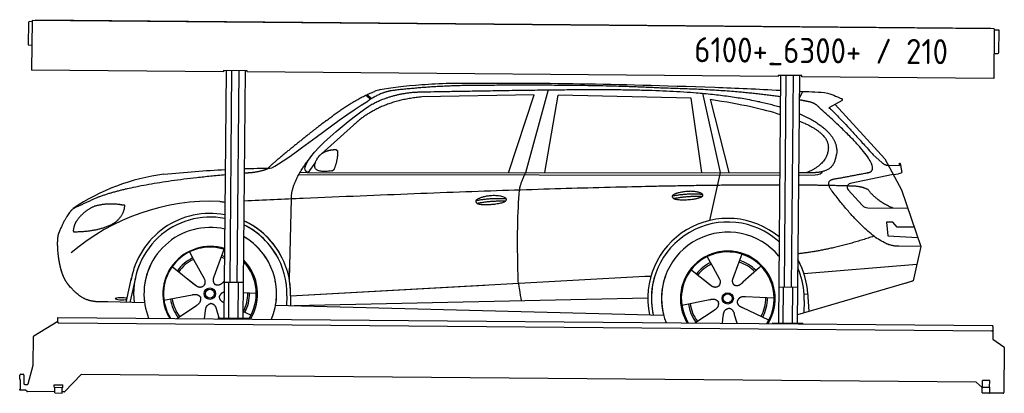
# Model space of a CAD drawing. Header units: millimetres. Extents: x 0 to 5198, y -17 to 1953.
import ezdxf

# ---------------------------------------------------------------- set-up
doc = ezdxf.new("R2010")
doc.units = ezdxf.units.MM
for name, color, linetype, lineweight in [('AM_0', 7, 'Continuous', 50), ('car', 10, 'Continuous', 25), ('Logo', 7, 'Continuous', 25), ('Plattform', 7, 'Continuous', 25)]:
    doc.layers.add(name, color=color, linetype=linetype, lineweight=lineweight)
doc.styles.get("Standard").update_dxf_attribs({"font": 'ISOCP.SHX'})

# ---------------------------------------------------------------- blocks, each defined once
blk = doc.blocks.new('Zubringerplattform GT205  GL550')
at = {"layer": 'Plattform'}
for p, q in [((46, 1937.9), (45, 1821.9)), ((65, 1942.7), (51, 1942.9)), ((65.1, 1948.7), (62.8, 1687.8)), ((5144.9, 1904.4), (65.1, 1948.7)), ((83.1, 1953.1), (5126.9, 1909.1)), ((83.1, 1953.1), (83.1, 1948.6)), ((5126.9, 1909.1), (5126.9, 1904.6)), ((5144.9, 1904.4), (5142.6, 1643.4)), ((5168.8, 1898.2), (5144.8, 1898.4)), ((5169.8, 1780.2), (5170.8, 1896.2)), ((46.9, 1819.9), (63.9, 1819.7)), ((5143.7, 1775.4), (5164.7, 1775.2)), ((1076.7, 1678.9), (62.8, 1687.8)), ((1076.8, 1684.9), (1076.7, 1678.9)), ((1201.8, 1683.8), (1076.8, 1684.9)), ((1089.7, 1684.8), (1078.3, 379.6)), ((1110.5, 567.1), (1120.3, 1684.5)), ((1148.5, 566.7), (1158.3, 1684.2)), ((1189.7, 1683.9), (1178.3, 378.7)), ((1201.7, 1677.8), (1201.8, 1683.8)), ((4003.6, 1653.4), (1201.7, 1677.8)), ((4003.7, 1659.4), (4003.6, 1653.4)), ((4128.7, 1658.3), (4003.7, 1659.4)), ((4016.6, 1659.2), (4005.2, 354.1)), ((4037.4, 541.5), (4047.2, 1659)), ((4075.4, 541.2), (4085.2, 1658.6)), ((4116.6, 1658.4), (4105.2, 353.2)), ((4128.6, 1652.3), (4128.7, 1658.3)), ((5142.6, 1643.4), (4128.6, 1652.3)), ((1180, 566.5), (1080, 567.3)), ((1103.3, 379.4), (1105, 567.1)), ((1153.3, 378.9), (1155, 566.7)), ((4106.9, 540.9), (4006.9, 541.8)), ((4030.2, 353.8), (4031.9, 541.6)), ((4080.2, 353.4), (4081.9, 541.1)), ((201.1, 358.3), (201.3, 377.3)), ((201.3, 377.3), (201.4, 383.3)), ((201.4, 383.3), (5138.2, 340.2)), ((1048.3, 379.9), (1208.3, 378.5)), ((1048.3, 379.9), (1048.3, 375.9)), ((1208.3, 374.5), (1208.3, 378.5)), ((74.9, 285.8), (201.2, 363)), ((5132.9, 310.2), (206.1, 353.2)), ((3975.2, 354.3), (4135.2, 352.9)), ((3975.2, 354.3), (3975.2, 350.3)), ((4135.2, 348.9), (4135.2, 352.9)), ((5137.9, 315.2), (5137.5, 267.7)), ((5138.1, 334.2), (5137.9, 315.2)), ((5138.1, 334.2), (5138.2, 340.2)), ((71.8, 131.8), (72.5, 281.6)), ((5137.5, 267.7), (5196, 228.1)), ((5198.2, 224), (5196.1, -12.3)), ((45.3, 33.3), (71.8, 131.8)), ((0.5, 56), (0.7, 78)), ((0.5, 56), (2.8, 56)), ((2.8, 56), (2.3, 5)), ((5.7, 83), (17.7, 82.8)), ((22.7, 77.8), (22.3, 34.8)), ((324.5, 82.2), (238.4, -8.5)), ((5050, 40.9), (324.5, 82.2)), ((0, 0), (0, 5)), ((2.3, 5), (0, 5)), ((28.2, -0.2), (0, 0)), ((27.3, 29.8), (40.4, 29.6)), ((182.6, 14.4), (182.7, 27.4)), ((182.6, 14.4), (227.6, 14)), ((182.7, 27.4), (227.7, 27)), ((184.9, -15.6), (185.1, 14.4)), ((224.9, -16), (225.1, 14)), ((227.6, 14), (227.7, 27)), ((5081.8, 13.2), (5050, 40.9)), ((5081.6, -15.3), (5081.8, 14.7)), ((5081.8, 14.7), (5121.8, 14.3)), ((5082.8, 14.6), (5083.1, 50.6)), ((5121.1, 50.3), (5083.1, 50.6)), ((5120.8, 14.3), (5121.1, 50.3)), ((5121.6, -15.7), (5121.8, 14.3)), ((38.6, -7.2), (31.4, -1.4)), ((184.9, -9.6), (41.7, -8.4)), ((184.9, -15.6), (224.9, -16)), ((234.7, -10), (224.9, -10)), ((5081.6, -15.3), (5121.6, -15.7)), ((5191, -17.3), (5117.9, -16.7))]:
    blk.add_line(p, q, dxfattribs=at)
for centre, radius, start, end in [((51, 1937.9), 5, 89.5, 179.5), ((5168.8, 1896.2), 2, 359.5, 89.5), ((47, 1821.9), 2, 179.5, 269.5), ((5164.8, 1780.2), 5, 269.5, 359.5), ((206.1, 358.2), 5, 179.5, 269.5), ((5132.9, 315.2), 5, 269.5, 359.5), ((77.5, 281.6), 5, 121.4261, 179.5), ((5193.2, 224), 5, 359.5, 55.9134), ((5.7, 78), 5, 89.5, 179.5), ((17.7, 77.8), 5, 359.5, 89.5), ((27.3, 34.8), 5, 179.5, 269.5), ((40.4, 34.6), 5, 269.5, 344.9258), ((5128.9, 23.2), 12, 227.6897, 228.0904), ((28.2, -5.2), 5, 50.8402, 89.5), ((41.7, -3.4), 5, 230.8402, 269.5), ((234.8, -5), 5, 269.5, 316.4902), ((5117.9, -11.7), 5, 232.6301, 269.5), ((5191.1, -12.3), 5, 269.5, 359.5)]:
    blk.add_arc(centre, radius, start, end, dxfattribs=at)
blk = doc.blocks.new('CarUG')
at = {"layer": 'car'}
for p, q in [((3094.5, 5780.1), (2979.2, 5342.1)), ((4420.2, 5747), (4438.8, 5784.2)), ((2132.4, 5743.1), (2158.5, 5722.8)), ((2138.2, 5745.8), (2163.8, 5726)), ((3021.4, 5753.7), (2427.7, 5736.3)), ((2889.2, 5341.3), (3021.4, 5753.7)), ((3080.9, 5343.1), (3148, 5752.9)), ((3849.6, 5743), (3148, 5752.9)), ((3909.2, 5351.1), (3849.6, 5743)), ((3909.7, 5769.5), (4006.4, 5352.1)), ((3949.3, 5738.8), (4052.4, 5352.5)), ((4646.5, 5738.1), (4576.5, 5698.9)), ((4609.7, 5717.5), (4874.1, 5431.6)), ((2068.3, 5584.4), (1898.9, 5430.5)), ((4813.7, 5452.7), (4859.4, 5412.8)), ((4874.1, 5431.6), (4964.7, 5269.4)), ((1869.6, 5387), (1829, 5331)), ((1829, 5331), (4320.4, 5355.1)), ((4420.4, 5356.1), (4480.8, 5356.7)), ((4892, 5399.6), (4952.2, 5397.5)), ((4919.4, 5350.5), (4947.1, 5354.5)), ((1782.1, 5321.7), (4320.4, 5341.8)), ((1829, 5331), (1787.8, 5331.7)), ((4006.4, 5352.1), (3952.5, 5098.9)), ((4420.4, 5342.6), (4425.3, 5342.7)), ((4425.3, 5342.7), (4508.2, 5344.1)), ((4919.4, 5350.5), (4693, 5300.6)), ((4682.6, 5267.5), (4757.7, 5186.3)), ((4964.7, 5269.4), (5069.1, 4971.8)), ((1737.1, 4766.5), (1744.3, 5192)), ((4786.9, 5173.4), (4998.6, 5172.6)), ((4919.4, 5098.5), (4886.7, 5098.5)), ((4886.7, 5098.5), (4893.6, 5027)), ((4943.2, 5072.7), (4919.4, 5098.5)), ((5033.7, 5072.7), (4943.2, 5072.7)), ((4893.6, 5027), (5052.7, 5018.5)), ((5069.1, 4971.8), (4952.2, 4972.2)), ((5069.1, 4971.8), (5031.2, 4789.8)), ((1207.9, 4907.6), (1229.8, 4868.9)), ((1378.3, 4889.6), (1339, 4777.7)), ((1390.1, 4923), (1376.2, 4883.4)), ((3941.9, 4907.6), (3971.5, 4855.4)), ((4124.1, 4923), (4109, 4881.2)), ((1229.8, 4868.9), (1288.7, 4764.6)), ((1501.1, 4851.7), (1493.6, 4845)), ((3854.6, 4840.9), (3956.8, 4761.5)), ((3970.2, 4857.8), (3971.5, 4855.4)), ((3971.5, 4855.4), (4008.7, 4789.5)), ((4109, 4881.2), (4075.9, 4789.2)), ((4218.5, 4852.7), (4131.6, 4774.6)), ((4226.2, 4861.2), (4218.5, 4852.7)), ((4452.7, 4824.6), (5049.6, 4878.4)), ((1117.6, 4829.5), (1237.1, 4736.6)), ((1737.1, 4766.5), (1738.1, 4827.1)), ((1744.4, 4681.9), (3613.3, 4801.2)), ((3613.3, 4801.2), (3645.8, 4803.2)), ((3919.6, 4790.6), (3966.2, 4754.4)), ((5026.5, 4788.4), (4420.7, 4606.1)), ((5031.2, 4789.8), (4987.4, 4776.7)), ((877.1, 4638.2), (904.3, 4769.2)), ((923.9, 4768.9), (896.6, 4637.9)), ((1199.7, 4765.7), (1246.3, 4729.5)), ((1339, 4777.7), (1335.2, 4767.3)), ((1393.6, 4755.1), (1391, 4752.7)), ((1744.4, 4681.9), (2767.9, 4747.2)), ((1076, 4651.5), (1224.3, 4681.8)), ((1563.1, 4692.7), (1493.7, 4695)), ((1724.8, 4681.1), (1723.9, 4630.7)), ((1744.4, 4681.9), (1743.6, 4630.3)), ((1764.2, 4630), (3629.9, 4688)), ((3649.2, 4688.6), (3649.6, 4688.6)), ((3810, 4651.5), (3958.4, 4681.8)), ((4297.1, 4692.7), (4145.8, 4697.7)), ((4455.9, 4681.4), (4454.8, 4616.4)), ((4474.4, 4715.1), (4455.2, 4713.9)), ((4473.6, 4727.1), (4480.2, 4624)), ((974, 4636.5), (779.8, 4640)), ((1144.7, 4556.8), (1247.6, 4626.5)), ((1665.7, 4631.7), (3714.7, 4597)), ((3880.5, 4557.9), (3981.6, 4626.5)), ((4269.9, 4576.5), (4132.1, 4639.2)), ((1291.1, 4556.8), (1295.7, 4597.4)), ((1367.6, 4560.9), (1355.5, 4602.5)), ((1535.9, 4576.5), (1493.7, 4595.7)), ((4025.3, 4558), (4029.8, 4597.4)), ((4102.4, 4558), (4089.6, 4602.5))]:
    blk.add_line(p, q, dxfattribs=at)
for centre, radius in [((1318.1, 4688.8), 30.1), ((1318.1, 4688.8), 23.6), ((4052.2, 4688.8), 30.1), ((4052.2, 4688.8), 23.6)]:
    blk.add_circle(centre, radius, dxfattribs=at)
for centre, radius, start, end in [((2246.7, 5602.8), 174.5, 102.8736, 113.54), ((1227.1, 4205.6), 1122.3, 98.0395, 124.4377), ((4697.3, 5281), 20, 102.4358, 222.7473), ((1331.8, 4035.2), 1141.2, 88.2487, 130.916), ((1393.1, 5290.2), 117.4, 256.9855, 269.1884), ((4787, 5213.4), 40, 222.7473, 269.7861), ((1320.2, 4687.9), 424.2, 80.0558, 170.7471), ((4052.6, 4688.2), 422.7, 50.659, 192.285), ((1320.2, 4687.9), 404.6, 79.5676, 187.1619), ((1320.2, 4687.9), 424.2, 359.1908, 65.8907), ((1320.2, 4687.9), 424.2, 26.9197, 65.8907), ((1320.2, 4687.9), 404.6, 359.0314, 64.6409), ((1320.2, 4687.9), 404.6, 28.3768, 64.6409), ((4052.6, 4688.2), 403.4, 48.3734, 192.9312), ((1320.2, 4687.9), 350, 77.9144, 188.4487), ((1320.2, 4687.9), 350, 338.0298, 60.3214), ((1320.2, 4687.9), 350, 33.4585, 60.3214), ((4052.6, 4688.2), 350, 40.0277, 195.1055), ((1320.2, 4687.9), 250, 72.9443, 211.6483), ((1318.1, 4688.8), 245, 72.0664, 188.7348), ((1318.1, 4688.8), 209.6, 68.9041, 73.3995), ((4052.6, 4688.2), 250, 328.6337, 211.4159), ((4052.2, 4688.8), 245, 41.9641, 188.7348), ((4052.6, 4688.2), 250, 41.078, 137.685), ((4052.2, 4688.8), 209.6, 44.8961, 73.3995), ((4052.6, 4688.2), 422.7, 3.6504, 29.4679), ((4052.6, 4688.2), 422.7, 22.5487, 29.4679), ((1320.2, 4687.9), 424.2, 159.4632, 170.7471), ((1320.2, 4687.9), 404.6, 158.4572, 187.1619), ((1320.2, 4687.9), 350, 155.0104, 202.0197), ((1320.2, 4687.9), 350, 155.0104, 157.8717), ((1320.2, 4687.9), 250, 144.1237, 211.6483), ((1320.2, 4687.9), 250, 144.1237, 148.496), ((1318.1, 4688.8), 245, 143.5289, 148.0172), ((1318.1, 4688.8), 209.6, 116.262, 145.3995), ((1318.1, 4688.8), 200.6, 116.1152, 145.5463), ((1318.1, 4688.8), 200.6, 67.9091, 73.4359), ((1320.2, 4687.9), 250, 328.4012, 46.0999), ((1318.1, 4688.8), 245, 327.4462, 44.2594), ((4052.2, 4688.8), 209.6, 116.262, 142.4326), ((4052.2, 4688.8), 200.6, 116.1152, 142.4463), ((4052.2, 4688.8), 200.6, 45.0266, 73.5463), ((4052.2, 4688.8), 245, 0.9266, 44.7348), ((4052.6, 4688.2), 403.4, 3.6504, 24.1739), ((4052.6, 4688.2), 403.4, 23.7263, 24.1739), ((1318.1, 4688.8), 245, 144.9266, 212.6033), ((1318.1, 4688.8), 245, 30.7457, 35.1225), ((1320.2, 4687.9), 250, 30.267, 34.5277), ((4052.6, 4688.2), 422.7, 164.0109, 164.2126), ((4052.6, 4688.2), 403.4, 163.2593, 179.9464), ((4052.6, 4688.2), 350, 160.7243, 195.1055), ((4052.6, 4688.2), 250, 152.8016, 211.4159), ((4052.2, 4688.8), 245, 152.3519, 188.7348), ((4052.6, 4688.2), 250, 328.6337, 25.8498), ((1320.2, 4687.9), 350, 350.7505, 11.924), ((1320.2, 4687.9), 404.6, 359.0315, 10.2025), ((1320.2, 4687.9), 424.2, 359.1908, 9.6942), ((4052.6, 4688.2), 403.4, 173.0827, 192.9312), ((4052.6, 4688.2), 350, 172.1254, 201.8672), ((4052.6, 4688.2), 250, 169.2195, 211.4159), ((4052.2, 4688.8), 245, 169.1336, 212.2761), ((1318.1, 4688.8), 200.6, 332.1152, 1.5463), ((1318.1, 4688.8), 209.6, 332.262, 1.3995), ((4052.2, 4688.8), 200.6, 332.1152, 1.5463), ((4052.2, 4688.8), 209.6, 332.262, 1.3995), ((4052.2, 4688.8), 245, 327.7735, 9.5178), ((4052.6, 4688.2), 250, 328.6337, 9.4319), ((4052.6, 4688.2), 403.4, 359.0315, 5.5686), ((4052.6, 4688.2), 422.7, 3.6504, 3.7403), ((1318.1, 4688.8), 209.6, 188.262, 217.3995), ((1318.1, 4688.8), 200.6, 188.1152, 217.5463), ((4052.2, 4688.8), 209.6, 188.262, 217.3995), ((4052.2, 4688.8), 200.6, 188.1152, 217.5463)]:
    blk.add_arc(centre, radius, start, end, dxfattribs=at)
blk.add_ellipse((852.4, 4657.6), major_axis=(33.6, 0), ratio=0.157274, start_param=0.513473, end_param=5.704241, dxfattribs=at)
for points, degree, knots in [([(2207.9, 5772.9), (2261, 5784.8), (2334.6, 5794.3), (2426.7, 5801.5), (2471.8, 5805.1), (2521.2, 5808.1), (2575.1, 5810.6)], 3, [0, 0, 0, 0, 0.1850827, 0.1850827, 0.1850827, 0.2755606, 0.2755606, 0.2755606, 0.2755606]), ([(2377.5, 5760.7), (2404.1, 5763), (2543.5, 5766.1), (3298.2, 5787.9), (3834, 5793.2), (4177.8, 5742.1), (4320.2, 5700.7)], 4, [0.0821318, 0.0821318, 0.0821318, 0.0821318, 0.0821318, 0.258851, 0.508851, 0.7604766, 0.7604766, 0.7604766, 0.7604766, 0.7604766]), ([(2575.1, 5810.6), (3109.6, 5818.6), (3411.8, 5814.9), (3973.9, 5802.2), (4085.7, 5798.5), (4201.3, 5794.2), (4320.2, 5789.3)], 3, [0.7312949, 0.7312949, 0.7312949, 0.7312949, 0.8278009, 0.8278009, 0.8278009, 0.9328252, 0.9328252, 0.9328252, 0.9328252]), ([(4614.1, 5324.7), (4780.7, 5357.3), (4783.6, 5357.9), (4791.9, 5359.8), (4792.7, 5360)], 1, [0.1611508, 0.1611508, 1, 1.0196119, 1.078724, 1.0847856, 1.0847856]), ([(3761.9, 5213.4), (3738.3, 5229.7), (3783.7, 5245.5), (3866.4, 5265.7), (3959.3, 5232.6), (3897.3, 5208.8), (3788.3, 5201.6), (3766.8, 5210.4), (3761.9, 5213.4)], 5, [0, 0, 0, 0, 0, 0, 0.300106, 0.500106, 0.700106, 1, 1, 1, 1, 1, 1]), ([(2718.5, 5192.5), (2722.7, 5197.6), (2743.7, 5214), (2826.4, 5234.1), (2941.7, 5198), (2833.1, 5169.4), (2748.3, 5170), (2713.9, 5173.6), (2718.5, 5192.5)], 5, [0, 0, 0, 0, 0, 0, 0.300106, 0.500106, 0.700106, 1, 1, 1, 1, 1, 1]), ([(2946.4, 4758.6), (2945.8, 4772.2), (2945.2, 4785.5), (2944.7, 4798.7), (2937.4, 4988.5), (2938.5, 5138.9), (2948.1, 5249.9)], 3, [0, 0, 0, 0, 0.064923, 0.064923, 0.064923, 1, 1, 1, 1]), ([(516.9, 5001.3), (510.6, 4985.4), (508.8, 4956.9), (510.1, 4924.5), (513.8, 4892.7), (516.3, 4871), (519.8, 4849.6), (524.5, 4828.4), (530.2, 4807.4)], 4, [0, 0, 0, 0, 0, 0.3469619, 0.3469619, 0.3469619, 0.3469619, 0.5837788, 0.5837788, 0.5837788, 0.5837788, 0.5837788]), ([(522, 4841.4), (522.9, 4837.2), (523.9, 4833), (524.8, 4828.9), (525.8, 4824.8), (529.5, 4810), (533.6, 4796.4), (538.1, 4784), (543.1, 4772.7)], 4, [0.4914944, 0.4914944, 0.4914944, 0.4914944, 0.4914944, 0.5422469, 0.5422469, 0.5422469, 0.5422469, 0.728655, 0.728655, 0.728655, 0.728655, 0.728655]), ([(530.2, 4807.4), (533.2, 4798), (536.2, 4789.1), (539.4, 4781), (542.7, 4773.4), (544.1, 4770.2), (545.6, 4767.1), (547, 4764.1), (548.5, 4761.3), (554.2, 4750.2), (560.3, 4740.9), (566.6, 4733), (573.2, 4725.6)], 4, [0.5979331, 0.5979331, 0.5979331, 0.5979331, 0.5979331, 0.7288005, 0.7288005, 0.7288005, 0.7288005, 0.7843928, 0.7843928, 0.7843928, 0.7843928, 1, 1, 1, 1, 1]), ([(4008.7, 4789.5), (4010.4, 4785.4), (4011.4, 4781.5), (4011.7, 4777.6), (4012.4, 4769), (4009.8, 4760.9), (4003.7, 4753.4)], 3, [0.2167758, 0.2167758, 0.2167758, 0.2167758, 0.4600873, 0.4600873, 0.4600873, 1, 1, 1, 1]), ([(4075.9, 4789.2), (4075.3, 4786.1), (4075.1, 4783.1), (4075.2, 4780.1), (4075.6, 4777.3), (4076.4, 4771.6), (4078.5, 4766.2), (4082, 4761.7), (4087, 4758.7)], 4, [0.3191838, 0.3191838, 0.3191838, 0.3191838, 0.3191838, 0.5438253, 0.5438253, 0.5438253, 0.5438253, 1, 1, 1, 1, 1]), ([(1288.7, 4764.6), (1290.4, 4760.5), (1291.5, 4756.6), (1291.8, 4752.7), (1292.5, 4744.1), (1289.9, 4736), (1283.8, 4728.4)], 3, [0.2167758, 0.2167758, 0.2167758, 0.2167758, 0.4600873, 0.4600873, 0.4600873, 1, 1, 1, 1]), ([(1335.2, 4767.3), (1334.7, 4764.2), (1334.5, 4761.2), (1334.6, 4758.2), (1334.9, 4755.4), (1335.7, 4749.7), (1337.8, 4744.3), (1341.4, 4739.8), (1346.3, 4736.8)], 4, [0.3191838, 0.3191838, 0.3191838, 0.3191838, 0.3191838, 0.5438253, 0.5438253, 0.5438253, 0.5438253, 1, 1, 1, 1, 1]), ([(1391, 4752.7), (1391, 4752.7), (1391, 4752.7), (1391, 4752.7), (1391, 4752.7), (1382, 4742.9), (1371.4, 4732.8), (1357.1, 4730.3), (1346.3, 4736.8)], 4, [-0.000003, -0.000003, -0.000003, -0.000003, -0.000003, 0, 0, 0, 0, 1, 1, 1, 1, 1]), ([(2946.4, 4758.6), (2947.1, 4754), (2947.8, 4749.5), (2948.5, 4745.1), (2949.1, 4741.1), (2949.7, 4737.2), (2950.3, 4733.5), (2955.2, 4703.3), (2958.9, 4681.3), (2961.5, 4667.2)], 3, [-0.000011, -0.000011, -0.000011, -0.000011, 0.107576, 0.107576, 0.107576, 0.206414, 0.206414, 0.206414, 1, 1, 1, 1]), ([(4131.6, 4774.6), (4131.6, 4774.6), (4131.6, 4774.6), (4131.6, 4774.6), (4131.6, 4774.6), (4122.6, 4764.8), (4112, 4754.7), (4097.8, 4752.2), (4087, 4758.7)], 4, [-0.000003, -0.000003, -0.000003, -0.000003, -0.000003, 0, 0, 0, 0, 1, 1, 1, 1, 1]), ([(779.8, 4640), (755.1, 4640.4), (699.5, 4636.3), (663.3, 4649.9), (619.5, 4674.6), (573.2, 4725.6)], 4, [0, 0, 0, 0, 0, 0.597866, 1, 1, 1, 1, 1])]:
    blk.add_open_spline(points, degree=degree, knots=knots, dxfattribs=at)
for points, degree in [([(2738.3, 5800.1), (2495.5, 5797.8), (2266.4, 5767.9)], 2), ([(3702.6, 5794.3), (3354.2, 5810.5), (2738.3, 5800.1)], 2), ([(4320.2, 5754.4), (4060.8, 5789.7), (3702.6, 5794.3)], 2), ([(4420.2, 5785.2), (4463.9, 5783.3), (4508, 5781.4), (4552.5, 5779.4)], 3), ([(4552.5, 5779.4), (4599.3, 5770.4), (4608.3, 5762.2), (4645.8, 5746.7)], 3), ([(1925.1, 5607.4), (2065.2, 5718.9), (2177, 5762.7)], 2), ([(2427.7, 5736.3), (2203.8, 5715), (2068.3, 5584.4)], 2), ([(2266.4, 5767.9), (2210.2, 5758.3), (2142.2, 5712.4)], 2), ([(2148.8, 5685.7), (2242.1, 5744.3), (2377.5, 5760.7)], 2), ([(3949.3, 5738.8), (4120.4, 5714.2), (4227.7, 5690.5), (4320.3, 5661.9)], 3), ([(4478.1, 5728.3), (4449.9, 5733.9), (4420.2, 5739.1)], 2), ([(4527.8, 5698), (4509.7, 5719.7), (4478.1, 5728.3)], 2), ([(4646.5, 5738.1), (4648.2, 5739.7), (4648.9, 5742.8), (4648.3, 5745.6), (4645.8, 5746.7)], 4), ([(1629.1, 5353.6), (1664.8, 5350.2), (1964.8, 5601.8), (2142.2, 5712.4)], 3), ([(1829, 5331), (1745.6, 5370.3), (2037.4, 5609.3), (2148.8, 5685.7)], 3), ([(4420.3, 5666.2), (4514.7, 5627.5), (4587.3, 5579.2), (4628.5, 5520.7), (4619.8, 5452.6)], 4), ([(4792.7, 5360), (4881.9, 5388.8), (4527.8, 5698)], 2), ([(4576.5, 5698.9), (4584.3, 5703.3), (4813.7, 5452.7)], 2), ([(4420.3, 5627.6), (4430.3, 5623.9), (4440.3, 5620.1), (4450.5, 5616.1)], 3), ([(4450.5, 5616.1), (4565.1, 5565.1), (4575.8, 5500.1)], 2), ([(1925.1, 5607.4), (1844.6, 5546.2), (1742.9, 5461.8), (1614.6, 5355.4), (1620.5, 5353.5)], 4), ([(4575.8, 5500.1), (4581.5, 5405.6), (4464.2, 5356.5)], 2), ([(1877.7, 5404.8), (1893.9, 5435.2), (1936.5, 5449.6)], 2), ([(1936.5, 5449.6), (1965.2, 5455.7), (1978.1, 5454.6)], 2), ([(1968.7, 5350.4), (1989.6, 5403.6), (1986.6, 5448.4)], 2), ([(1978.1, 5454.6), (1984.2, 5448.5), (1986.6, 5448.4)], 2), ([(4480.8, 5356.7), (4530.9, 5357.2), (4603.9, 5362.5), (4611.6, 5409.4), (4619.8, 5452.6)], 4), ([(4859.4, 5412.8), (4867.7, 5405.6), (4881, 5398), (4890, 5398), (4892, 5399.6)], 4), ([(4952.2, 5397.5), (4953.4, 5436.4), (4964.7, 5362.2)], 2), ([(1744.3, 5192), (1741.1, 5275.6), (1829, 5393.7)], 2), ([(1955.3, 5342.6), (1833.2, 5322.7), (1877.7, 5404.8)], 2), ([(4508.2, 5344.1), (4527.5, 5344.9), (4542.2, 5354), (4549.4, 5364.3)], 3), ([(4579.4, 5377.2), (4579.5, 5377.3), (4579.6, 5377.3), (4579.6, 5377.3)], 3), ([(4964.7, 5362.2), (4965, 5358.5), (4959.4, 5356.8), (4947.1, 5354.5)], 3), ([(729.1, 5195), (933.3, 5271.9), (1393.4, 5317.6)], 2), ([(1070.2, 5316.9), (1181.2, 5328.1), (1288.8, 5337.7), (1393.4, 5344.3)], 3), ([(1493.4, 5349.7), (1539.1, 5351.7), (1584.4, 5353.1), (1629.1, 5353.6)], 3), ([(1493.4, 5326.9), (1517.1, 5329), (1541.4, 5331)], 2), ([(1541.4, 5331), (1594.5, 5339.3), (1620.2, 5352.5)], 2), ([(1955.3, 5342.6), (1961.3, 5344.4), (1968.7, 5350.4)], 2), ([(2948.1, 5249.9), (2950.9, 5281), (2979.2, 5342.1)], 2), ([(4598.5, 5259.2), (4554.2, 5317.5), (4614.1, 5324.7)], 2), ([(4320.4, 5289.2), (3396, 5282.5), (1493.5, 5178.5)], 2), ([(4700.1, 5287), (4575.9, 5289.9), (4420.4, 5289.6)], 2), ([(4952.2, 4972.2), (4826.5, 4964), (4598.5, 5259.2)], 2), ([(4787.9, 5269.4), (4750.5, 5287.5), (4700.1, 5287)], 2), ([(4919.4, 5172.9), (4833.7, 5208), (4787.9, 5269.4)], 2), ([(2718.5, 5192.5), (2793.9, 5209.4), (2877.4, 5203.7)], 2), ([(3754.7, 5226.2), (3830.1, 5243.1), (3913.6, 5237.3)], 2), ([(3761.9, 5213.4), (3835.9, 5228), (3913.8, 5227.2)], 2), ([(729.1, 5195), (595.4, 5131.9)], 1), ([(832.3, 5154.7), (764.7, 5161.8), (705.5, 5143.8)], 2), ([(816, 5061.1), (861.7, 5098.5), (865, 5150.4)], 2), ([(865, 5150.4), (847.2, 5152.3), (832.3, 5154.7)], 2), ([(1393.5, 5173), (1392.4, 5172.9), (1391.4, 5172.9)], 2), ([(2723.6, 5178.7), (2797.6, 5193.3), (2875.5, 5192.5)], 2), ([(595.4, 5131.9), (561, 5108.8), (516.9, 5001.3)], 2), ([(705.5, 5143.8), (653.4, 5122.6), (615.8, 5072.3)], 2), ([(615.8, 5072.3), (597.7, 5052.3), (593.4, 5011)], 2), ([(594.6, 5008.7), (739.4, 5010.6), (816, 5061.1)], 2), ([(593.4, 5011), (596.7, 5010.9), (594.6, 5008.7)], 2), ([(4820.2, 5023.6), (4605.9, 4949.7), (4420.6, 4927)], 2), ([(1237.1, 4736.6), (1260.6, 4714.9), (1283.8, 4728.4)], 2), ([(3957.1, 4761.5), (3980.6, 4739.8), (4003.7, 4753.4)], 2), ([(1224.3, 4681.8), (1255, 4690.8), (1269.8, 4668.4)], 2), ([(1393.7, 4697.2), (1376.6, 4693.6), (1369.2, 4676.8)], 2), ([(3958.4, 4681.8), (3989, 4690.8), (4003.8, 4668.4)], 2), ([(4145.8, 4697.7), (4114, 4701.4), (4103.2, 4676.8)], 2), ([(1247.6, 4626.5), (1275.5, 4642.2), (1269.8, 4668.4)], 2), ([(1295.7, 4597.4), (1296.7, 4629.4), (1322.6, 4636.5)], 2), ([(1355.5, 4602.5), (1349.3, 4633.8), (1322.6, 4636.5)], 2), ([(1393.7, 4640.9), (1368.1, 4652), (1369.2, 4676.8)], 2), ([(3981.6, 4626.5), (4009.5, 4642.2), (4003.8, 4668.4)], 2), ([(4029.8, 4597.4), (4030.7, 4629.4), (4056.6, 4636.5)], 2), ([(4089.6, 4602.5), (4083.3, 4633.8), (4056.6, 4636.5)], 2), ([(4132.1, 4639.2), (4102, 4650), (4103.2, 4676.8)], 2)]:
    blk.add_open_spline(points, degree=degree, dxfattribs=at)

msp = doc.modelspace()

# ---------------------------------------------------------------- block references
at = {"layer": 'AM_0'}
msp.add_blockref('Zubringerplattform GT205  GL550', (0, 0), dxfattribs=at)
at = {"layer": 'car', "rotation": 359.4752422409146}
msp.add_blockref('CarUG', (-357, -4168.3), dxfattribs=at)

# ---------------------------------------------------------------- texts
at = {"layer": 'Logo'}
msp.add_text('6100+_6300+ / 210', height=132, rotation=359.5306, dxfattribs=at).set_placement((3560.8, 1729.1))

doc.saveas('drawing.dxf')
